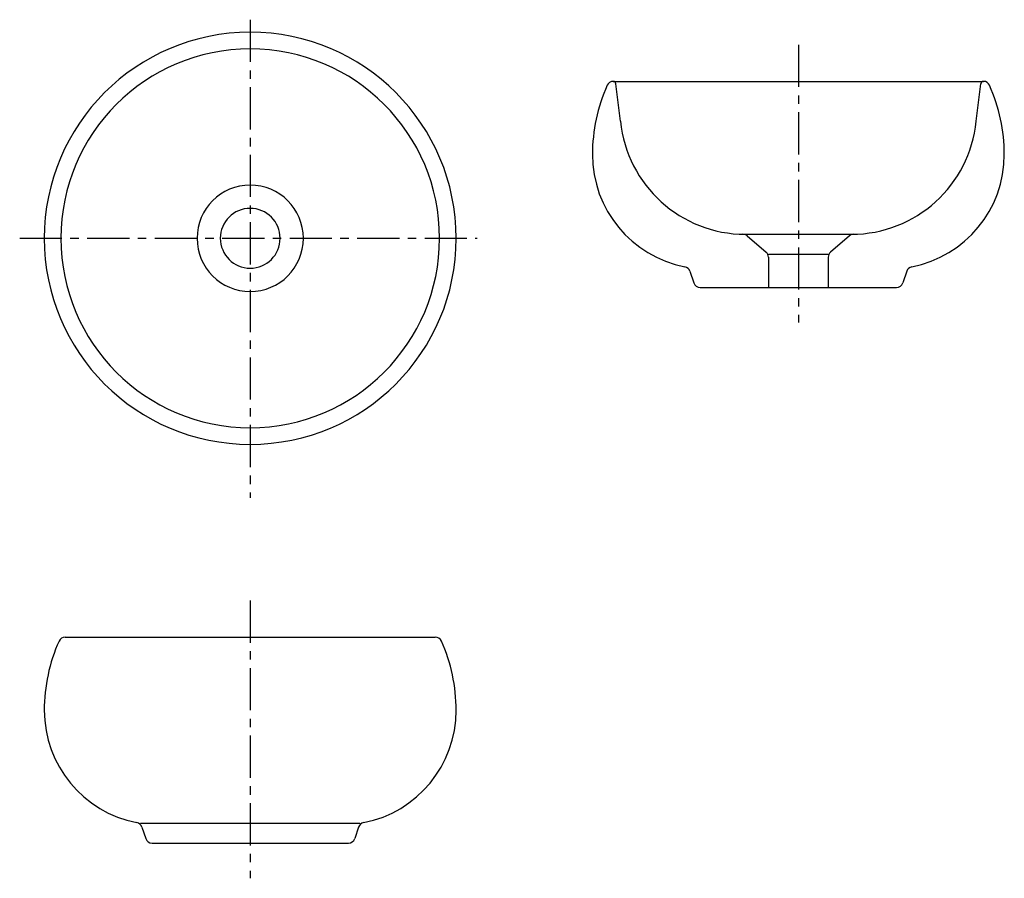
# Model space of a CAD drawing. Header units: millimetres. Extents: x -173 to 568, y -481 to 164.
import ezdxf

# ---------------------------------------------------------------- set-up
doc = ezdxf.new("R2010")
doc.units = ezdxf.units.MM
doc.linetypes.add('CENTER', pattern=[50.8, 31.75, -6.35, 6.35, -6.35])

msp = doc.modelspace()

# ---------------------------------------------------------------- linework, layer by layer
at = {"color": 7, "linetype": 'CENTER'}
for p, q in [((0, 164.424833), (0, -195.234159)), ((412.533457, 145.586033), (412.533457, -63.346113)), ((-173.493452, 0), (170.823474, 0)), ((0, -272.458922), (0, -481.391068))]:
    msp.add_line(p, q, dxfattribs=at)
at = {"color": 7, "linetype": 'Continuous'}
for p, q in [((273.226016, 118.044955), (551.840897, 118.044955)), ((278.716994, 88.044955), (275.249099, 116.288694)), ((546.34992, 88.044955), (549.817815, 116.288694)), ((372.533457, 3.044955), (452.533457, 3.044955)), ((373.91724, 1.858855), (388.287414, -10.458437)), ((451.149674, 1.858855), (436.7795, -10.458437)), ((390.033457, -11.955045), (435.033457, -11.955045)), ((390.033457, -14.25472), (390.033457, -36.955045)), ((435.033457, -14.25472), (435.033457, -36.955045)), ((330.974381, -24.777819), (333.893836, -33.536184)), ((494.092532, -24.777819), (491.173077, -33.536184)), ((338.637253, -36.955045), (486.429661, -36.955045)), ((-139.30744, -300), (139.30744, -300)), ((-82.5, -440), (82.5, -440)), ((-81.559075, -442.822774), (-78.63962, -451.581139)), ((81.559075, -442.822774), (78.63962, -451.581139)), ((-73.896204, -455), (73.896204, -455))]:
    msp.add_line(p, q, dxfattribs=at)
for centre, radius, start, end in [((0, 0), 155, 0, 359.99999), ((0, 0), 142.5, 0, 359.99999), ((384.783457, 63.044955), 127.25, 155.858092, 179.999995), ((273.226016, 113.044955), 5, 89.999997, 155.858092), ((273.264006, 116.044955), 2, 7, 89.999997), ((551.802907, 116.044955), 2, 89.999997, 172.999995), ((551.840897, 113.044955), 5, 24.141903, 89.999997), ((440.283457, 63.044955), 127.25, 0, 24.141903), ((372.533457, 97.318654), 94.273699, -174.354683, -89.999997), ((452.533457, 97.318654), 94.273699, -89.999997, -5.645312), ((343.611043, 63.044955), 86.077586, -179.999995, -101.001058), ((481.455871, 63.044955), 86.077586, -78.998937, 0), ((0, 0), 40, 0, 359.99999), ((0, 0), 22.5, 0, 359.99999), ((370.663283, -1.937428), 5, 49.398704, 88.920564), ((454.403631, -1.937428), 5, 91.079431, 130.601291), ((385.033457, -14.25472), 5, 0, 49.398704), ((440.033457, -14.25472), 5, 130.601291, 179.999995), ((326.230965, -26.358958), 5, 18.434948, 78.998937), ((498.835949, -26.358958), 5, 101.001058, 161.565047), ((338.637253, -31.955045), 5, -161.565047, -89.999997), ((486.429661, -31.955045), 5, -89.999997, -18.434948), ((-27.75, -355), 127.25, 155.858092, 179.999995), ((-139.30744, -305), 5, 89.999997, 155.858092), ((139.30744, -305), 5, 24.141903, 89.999997), ((27.75, -355), 127.25, 0, 24.141903), ((-68.922414, -355), 86.077586, -179.999995, -101.001058), ((68.922414, -355), 86.077586, -78.998937, 0), ((-86.302492, -444.403913), 5, 18.434948, 78.998937), ((86.302492, -444.403913), 5, 101.001058, 161.565047), ((-73.896204, -450), 5, -161.565047, -89.999997), ((73.896204, -450), 5, -89.999997, -18.434948)]:
    msp.add_arc(centre, radius, start, end, dxfattribs=at)
at = {"color": 7}
for p in [(412.533457, -36.955045), (0, -455), (0, -455)]:
    msp.add_point(p, dxfattribs=at)

doc.saveas('drawing.dxf')
